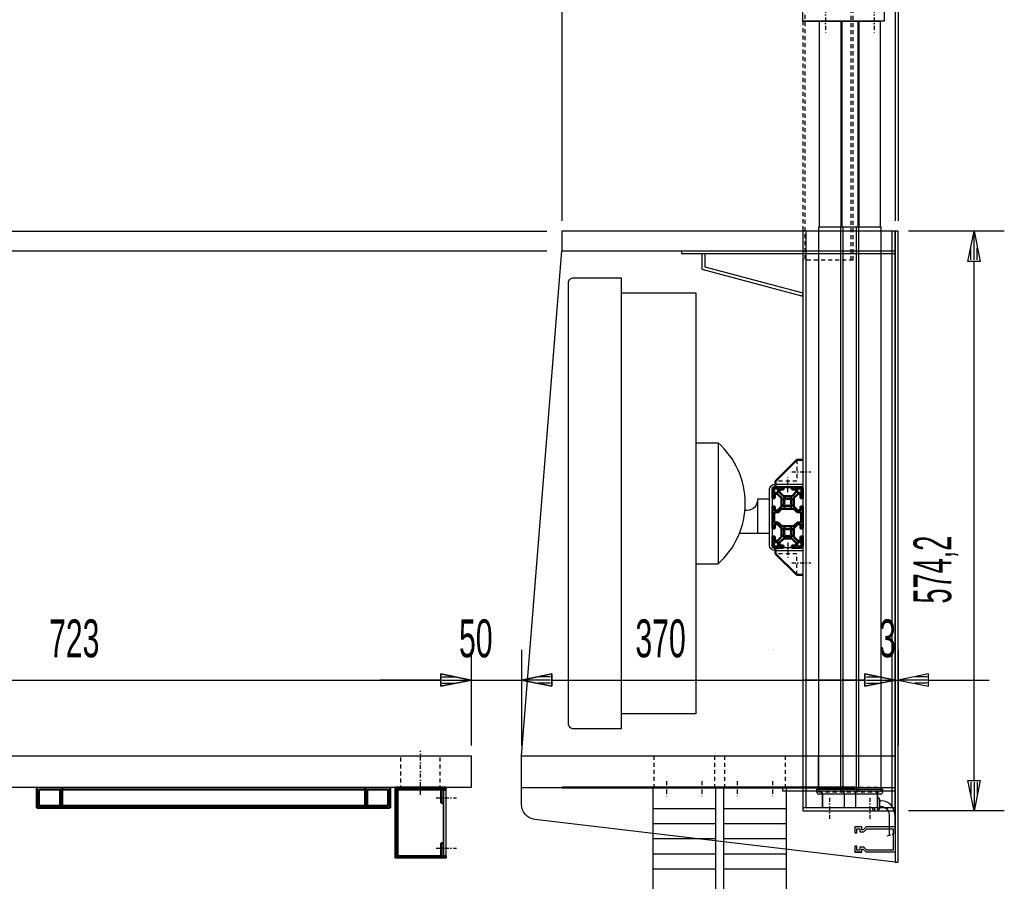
# Model space of a CAD drawing. Extents: x -10367 to -4247, y -676 to 3599.
# Tile 3 of 18: x -9674 to -8699, y 1342 to 2196. Entities that reach past the tile are written whole.
import ezdxf
from ezdxf.enums import TextEntityAlignment as Align

# ---------------------------------------------------------------- set-up
doc = ezdxf.new("R2010")
doc.units = 0
doc.header["$MEASUREMENT"] = 0
doc.linetypes.add('DASHDOT', pattern=[8.5, 4, -2, 0.5, -2])
doc.linetypes.add('HIDDEN', pattern=[7, 4, -3])
doc.layers.get('0').update_dxf_attribs({"linetype": 'CONTINUOUS'})
for name, color, linetype in [('DIM49', 4, 'CONTINUOUS'), ('LE_HIDDEN', 7, 'CONTINUOUS'), ('LE_MIDDLE', 7, 'CONTINUOUS'), ('TXT_DIM49', 2, 'CONTINUOUS')]:
    doc.layers.add(name, color=color, linetype=linetype)
doc.layers.add('LE_ALL', color=7, linetype='CONTINUOUS', lineweight=50)

# ---------------------------------------------------------------- blocks, each defined once
blk = doc.blocks.new('_D17', base_point=(-9949.7, 1456.61))
at = {"layer": 'DIM49', "color": 1}
for p, q in [((-9949.7, 1571.61), (-9949.7, 1466.61)), ((-9226.7, 1571.61), (-9226.7, 1476.61)), ((-9949.7, 1541.61), (-9919.7, 1547.61)), ((-9919.7, 1535.61), (-9949.7, 1541.61)), ((-9921.2, 1541.61), (-9948.2, 1541.61)), ((-9921.2, 1544.61), (-9933.2, 1544.61)), ((-9919.7, 1547.61), (-9919.7, 1535.61)), ((-9919.7, 1541.61), (-9256.7, 1541.61)), ((-9256.7, 1535.61), (-9256.7, 1547.61)), ((-9256.7, 1547.61), (-9226.7, 1541.61)), ((-9226.7, 1541.61), (-9256.7, 1535.61)), ((-9255.2, 1544.61), (-9243.2, 1544.61)), ((-9255.2, 1541.61), (-9228.2, 1541.61)), ((-9921.2, 1538.61), (-9933.2, 1538.61)), ((-9255.2, 1538.61), (-9243.2, 1538.61))]:
    blk.add_line(p, q, dxfattribs=at)
at = {"layer": 'TXT_DIM49', "width": 0.596}
blk.add_text('723', height=37.5, rotation=360, dxfattribs=at).set_placement((-9619.71, 1564.11), align=Align.CENTER)
blk = doc.blocks.new('_D18', base_point=(-9226.7, 1466.61))
at = {"layer": 'DIM49', "color": 1}
for p, q in [((-9226.7, 1571.61), (-9226.7, 1476.61)), ((-9176.7, 1571.61), (-9176.7, 1476.61)), ((-9256.7, 1541.61), (-9316.7, 1541.61)), ((-9226.7, 1541.61), (-9256.7, 1547.61)), ((-9256.7, 1547.61), (-9256.7, 1535.61)), ((-9256.7, 1535.61), (-9226.7, 1541.61)), ((-9255.2, 1544.61), (-9243.2, 1544.61)), ((-9255.2, 1541.61), (-9228.2, 1541.61)), ((-9226.7, 1541.61), (-9176.7, 1541.61)), ((-9146.7, 1547.61), (-9176.7, 1541.61)), ((-9176.7, 1541.61), (-9146.7, 1535.61)), ((-9148.2, 1541.61), (-9175.2, 1541.61)), ((-9148.2, 1544.61), (-9160.2, 1544.61)), ((-9146.7, 1535.61), (-9146.7, 1547.61)), ((-9146.7, 1541.61), (-9086.7, 1541.61)), ((-9255.2, 1538.61), (-9243.2, 1538.61)), ((-9148.2, 1538.61), (-9160.2, 1538.61))]:
    blk.add_line(p, q, dxfattribs=at)
at = {"layer": 'TXT_DIM49', "width": 0.596}
blk.add_text('50', height=37.5, rotation=360, dxfattribs=at).set_placement((-9222.04, 1564.11), align=Align.CENTER)
blk = doc.blocks.new('_D19', base_point=(-9176.7, 1466.61))
at = {"layer": 'DIM49', "color": 1}
for p, q in [((-9176.7, 1571.61), (-9176.7, 1476.61)), ((-8806.7, 1571.61), (-8806.7, 1442.01)), ((-9176.7, 1541.61), (-9146.7, 1547.61)), ((-9146.7, 1535.61), (-9176.7, 1541.61)), ((-9148.2, 1541.61), (-9175.2, 1541.61)), ((-9148.2, 1544.61), (-9160.2, 1544.61)), ((-9146.7, 1547.61), (-9146.7, 1535.61)), ((-9146.7, 1541.61), (-8836.7, 1541.61)), ((-8836.7, 1535.61), (-8836.7, 1547.61)), ((-8836.7, 1547.61), (-8806.7, 1541.61)), ((-8806.7, 1541.61), (-8836.7, 1535.61)), ((-8835.2, 1544.61), (-8823.2, 1544.61)), ((-8835.2, 1541.61), (-8808.2, 1541.61)), ((-9148.2, 1538.61), (-9160.2, 1538.61)), ((-8835.2, 1538.61), (-8823.2, 1538.61))]:
    blk.add_line(p, q, dxfattribs=at)
at = {"layer": 'TXT_DIM49', "width": 0.596}
blk.add_text('370', height=37.5, rotation=360, dxfattribs=at).set_placement((-9039.07, 1564.11), align=Align.CENTER)
blk = doc.blocks.new('_D20', base_point=(-8806.7, 1432.01))
at = {"layer": 'DIM49', "color": 1}
for p, q in [((-8806.7, 1571.61), (-8806.7, 1442.01)), ((-8803.7, 1571.61), (-8803.7, 1476.61)), ((-8836.7, 1541.61), (-8896.7, 1541.61)), ((-8806.7, 1541.61), (-8836.7, 1547.61)), ((-8836.7, 1547.61), (-8836.7, 1535.61)), ((-8836.7, 1535.61), (-8806.7, 1541.61)), ((-8835.2, 1544.61), (-8823.2, 1544.61)), ((-8835.2, 1541.61), (-8808.2, 1541.61)), ((-8806.7, 1541.61), (-8803.7, 1541.61)), ((-8773.7, 1547.61), (-8803.7, 1541.61)), ((-8803.7, 1541.61), (-8773.7, 1535.61)), ((-8775.2, 1541.61), (-8802.2, 1541.61)), ((-8775.2, 1544.61), (-8787.2, 1544.61)), ((-8773.7, 1535.61), (-8773.7, 1547.61)), ((-8773.7, 1541.61), (-8713.7, 1541.61)), ((-8835.2, 1538.61), (-8823.2, 1538.61)), ((-8775.2, 1538.61), (-8787.2, 1538.61))]:
    blk.add_line(p, q, dxfattribs=at)
at = {"layer": 'TXT_DIM49', "width": 0.596}
blk.add_text('3', height=37.5, rotation=0.00004, dxfattribs=at).set_placement((-8814.37, 1564.11), align=Align.CENTER)
blk = doc.blocks.new('_D21', base_point=(-9136.7, 1986.21))
at = {"layer": 'DIM49', "color": 1}
for p, q in [((-9136.7, 2766.21), (-9136.7, 1996.21)), ((-8806.7, 2766.21), (-8806.7, 1996.21)), ((-9136.7, 2736.21), (-9106.7, 2742.21)), ((-9106.7, 2742.21), (-9106.7, 2730.21)), ((-8836.7, 2730.21), (-8836.7, 2742.21)), ((-8836.7, 2742.21), (-8806.7, 2736.21)), ((-9106.7, 2730.21), (-9136.7, 2736.21)), ((-9108.2, 2736.21), (-9135.2, 2736.21)), ((-9108.2, 2739.21), (-9120.2, 2739.21)), ((-9108.2, 2733.21), (-9120.2, 2733.21)), ((-9106.7, 2736.21), (-8836.7, 2736.21)), ((-8806.7, 2736.21), (-8836.7, 2730.21)), ((-8835.2, 2739.21), (-8823.2, 2739.21)), ((-8835.2, 2736.21), (-8808.2, 2736.21)), ((-8835.2, 2733.21), (-8823.2, 2733.21))]:
    blk.add_line(p, q, dxfattribs=at)
at = {"layer": 'TXT_DIM49', "width": 0.596}
blk.add_text('330', height=37.5, rotation=360, dxfattribs=at).set_placement((-9003.21, 2758.71), align=Align.CENTER)
blk = doc.blocks.new('_D22', base_point=(-8806.7, 1986.21))
at = {"layer": 'DIM49', "color": 1}
for p, q in [((-8806.7, 2766.21), (-8806.7, 1996.21)), ((-8803.7, 2766.21), (-8803.7, 1996.21)), ((-8806.7, 2736.21), (-8836.7, 2742.21)), ((-8836.7, 2742.21), (-8836.7, 2730.21)), ((-8773.7, 2742.21), (-8803.7, 2736.21)), ((-8773.7, 2730.21), (-8773.7, 2742.21)), ((-8836.7, 2736.21), (-8896.7, 2736.21)), ((-8836.7, 2730.21), (-8806.7, 2736.21)), ((-8835.2, 2739.21), (-8823.2, 2739.21)), ((-8835.2, 2736.21), (-8808.2, 2736.21)), ((-8835.2, 2733.21), (-8823.2, 2733.21)), ((-8806.7, 2736.21), (-8803.7, 2736.21)), ((-8803.7, 2736.21), (-8773.7, 2730.21)), ((-8775.2, 2736.21), (-8802.2, 2736.21)), ((-8775.2, 2739.21), (-8787.2, 2739.21)), ((-8775.2, 2733.21), (-8787.2, 2733.21)), ((-8773.7, 2736.21), (-8713.7, 2736.21))]:
    blk.add_line(p, q, dxfattribs=at)
at = {"layer": 'TXT_DIM49', "width": 0.596}
blk.add_text('3', height=37.5, rotation=360, dxfattribs=at).set_placement((-8734.75, 2758.71), align=Align.CENTER)
blk = doc.blocks.new('_D24', base_point=(-9937.7, 1466.61))
at = {"layer": 'DIM49', "color": 1}
for p, q in [((-10042.7, 1966.61), (-9151.7, 1966.61)), ((-10018.7, 1936.61), (-10012.7, 1966.61)), ((-10012.7, 1966.61), (-10006.7, 1936.61)), ((-10012.7, 1938.11), (-10012.7, 1965.11)), ((-10015.7, 1938.11), (-10015.7, 1950.11)), ((-10009.7, 1938.11), (-10009.7, 1950.11)), ((-10006.7, 1936.61), (-10018.7, 1936.61)), ((-10012.7, 1496.61), (-10012.7, 1936.61)), ((-10012.7, 1466.61), (-10018.7, 1496.61)), ((-10018.7, 1496.61), (-10006.7, 1496.61)), ((-10015.7, 1495.11), (-10015.7, 1483.11)), ((-10006.7, 1496.61), (-10012.7, 1466.61)), ((-10012.7, 1495.11), (-10012.7, 1468.11)), ((-10009.7, 1495.11), (-10009.7, 1483.11)), ((-10042.7, 1466.61), (-9952.7, 1466.61))]:
    blk.add_line(p, q, dxfattribs=at)
at = {"layer": 'TXT_DIM49', "width": 0.596}
blk.add_text('500', height=37.5, rotation=90, dxfattribs=at).set_placement((-10035.2, 1685.09), align=Align.CENTER)
blk = doc.blocks.new('_D25', base_point=(-9136.7, 1966.61))
at = {"layer": 'DIM49', "color": 1}
for p, q in [((-10012.7, 2016.21), (-10012.7, 2076.21)), ((-10006.7, 2016.21), (-10018.7, 2016.21)), ((-10018.7, 2016.21), (-10012.7, 1986.21)), ((-10015.7, 2014.71), (-10015.7, 2002.71)), ((-10012.7, 1986.21), (-10006.7, 2016.21)), ((-10012.7, 2014.71), (-10012.7, 1987.71)), ((-10009.7, 2014.71), (-10009.7, 2002.71)), ((-10042.7, 1986.21), (-9151.7, 1986.21)), ((-10012.7, 1966.61), (-10012.7, 1986.21)), ((-10042.7, 1966.61), (-9151.7, 1966.61)), ((-10012.7, 1966.61), (-10018.69, 1936.61)), ((-10006.69, 1936.61), (-10012.7, 1966.61)), ((-10012.69, 1938.11), (-10012.7, 1965.11)), ((-10015.69, 1938.11), (-10015.7, 1950.11)), ((-10009.69, 1938.11), (-10009.7, 1950.11)), ((-10018.69, 1936.61), (-10006.69, 1936.61)), ((-10012.69, 1936.61), (-10012.69, 1876.61))]:
    blk.add_line(p, q, dxfattribs=at)
at = {"layer": 'TXT_DIM49', "width": 0.491}
blk.add_text('19,6', height=37.5, rotation=90.00139, dxfattribs=at).set_placement((-10033.37, 1997.29), align=Align.CENTER)
blk = doc.blocks.new('_D26', base_point=(-8803.7, 1412.01))
at = {"layer": 'DIM49', "color": 1}
for p, q in [((-8698.7, 1986.21), (-8793.7, 1986.21)), ((-8734.7, 1956.21), (-8728.7, 1986.21)), ((-8728.7, 1986.21), (-8722.7, 1956.21)), ((-8728.7, 1957.71), (-8728.7, 1984.71)), ((-8731.7, 1957.71), (-8731.7, 1969.71)), ((-8725.7, 1957.71), (-8725.7, 1969.71)), ((-8722.7, 1956.21), (-8734.7, 1956.21)), ((-8728.7, 1442.01), (-8728.7, 1956.21)), ((-8728.7, 1412.01), (-8734.7, 1442.01)), ((-8734.7, 1442.01), (-8722.7, 1442.01)), ((-8731.7, 1440.51), (-8731.7, 1428.51)), ((-8722.7, 1442.01), (-8728.7, 1412.01)), ((-8728.7, 1440.51), (-8728.7, 1413.51)), ((-8725.7, 1440.51), (-8725.7, 1428.51)), ((-8698.7, 1412.01), (-8793.7, 1412.01))]:
    blk.add_line(p, q, dxfattribs=at)
at = {"layer": 'TXT_DIM49', "width": 0.535}
blk.add_text('574,2', height=37.5, rotation=90, dxfattribs=at).set_placement((-8751.2, 1650.93), align=Align.CENTER)

msp = doc.modelspace()

# ---------------------------------------------------------------- linework, layer by layer
for p, q in [((-8898.2, 2194.01), (-8821.6, 2194.01)), ((-8881.8, 1990.01), (-8881.8, 2194.01)), ((-8860.63, 2194.01), (-8860.63, 1990.01)), ((-8859.57, 2194.01), (-8859.57, 1990.01)), ((-8843.83, 2194.01), (-8843.83, 1990.01)), ((-8842.76, 2194.01), (-8842.76, 1990.01)), ((-8821.6, 2194.01), (-8821.6, 1990.01)), ((-8860.7, 1433.51), (-8860.7, 1990.01)), ((-8858.4, 1433.51), (-8858.4, 1990.01)), ((-8844.99, 1433.51), (-8844.99, 1990.01)), ((-8842.7, 1433.51), (-8842.7, 1990.01)), ((-8895.2, 1986.21), (-8895.2, 1415.01)), ((-8809.7, 1415.01), (-8809.7, 1986.21)), ((-9176.7, 1466.61), (-9136.7, 1966.61)), ((-9018.2, 1966.61), (-9018.2, 1963.61)), ((-8806.7, 1963.61), (-9018.2, 1963.61)), ((-8998.2, 1963.61), (-8998.2, 1948.61)), ((-8998.2, 1948.61), (-8898.2, 1921.81)), ((-8998.2, 1948.61), (-8898.2, 1921.81)), ((-8998.2, 1948.61), (-8898.2, 1921.81)), ((-8898.2, 1921.81), (-8899.7, 1921.81)), ((-8898.2, 1921.81), (-8899.7, 1921.81)), ((-8898.2, 1924.92), (-8898.97, 1922.02)), ((-8898.2, 1924.92), (-8898.97, 1922.02)), ((-9004.2, 1776.61), (-9004.2, 1656.61)), ((-9004.2, 1776.61), (-8982.2, 1776.61)), ((-8898.2, 1735.61), (-8898.2, 1732.61)), ((-8900.2, 1732.61), (-8909.15, 1732.61)), ((-8943.2, 1720.61), (-8943.2, 1686.61)), ((-8953.2, 1709.59), (-8955.5, 1709.59)), ((-8898.2, 1672.61), (-8898.2, 1669.61)), ((-8882.7, 1435.01), (-8882.7, 1466.61)), ((-9176.7, 1435.01), (-8806.7, 1435.01)), ((-9046.7, 1435.01), (-9046.7, 793.61)), ((-8984.7, 1435.01), (-8984.7, 793.61)), ((-8976.7, 1435.01), (-8976.7, 793.61)), ((-8918.2, 1435.01), (-8918.2, 1432.01)), ((-8918.2, 1435.01), (-8918.2, 1432.01)), ((-8914.7, 1435.01), (-8914.7, 793.61)), ((-8884.26, 1430.44), (-8884.37, 1433.51)), ((-8884.37, 1433.51), (-8819.02, 1433.51)), ((-8819.13, 1430.44), (-8819.02, 1433.51)), ((-9254.2, 1367.01), (-9254.2, 1433.01)), ((-8918.2, 1432.01), (-8806.7, 1432.01)), ((-8821.13, 1428.51), (-8882.26, 1428.51)), ((-8879.2, 1428.51), (-8879.2, 1415.01)), ((-8878.7, 1428.51), (-8878.7, 1415.01)), ((-8857.4, 1428.51), (-8857.4, 1415.01)), ((-8845.99, 1428.51), (-8845.99, 1415.01)), ((-8824.7, 1428.51), (-8824.7, 1415.01)), ((-8824.2, 1428.51), (-8824.2, 1412.96)), ((-8823.7, 1424.96), (-8824.2, 1424.96)), ((-8819.16, 1430.17), (-8819.14, 1430.26)), ((-9046.7, 1414.51), (-8984.7, 1414.51)), ((-8976.7, 1414.51), (-8914.7, 1414.51)), ((-8806.7, 1415.01), (-8898.2, 1415.01)), ((-8824.2, 1415.01), (-8879.2, 1415.01)), ((-8829.2, 1415.01), (-8829.2, 1414.46)), ((-8827.2, 1415.01), (-8827.2, 1412.96)), ((-8824.2, 1414.96), (-8827.2, 1414.96)), ((-8822.2, 1423.46), (-8822.2, 1414.46)), ((-8822.19, 1422), (-8820.81, 1422)), ((-8827.2, 1412.96), (-8827.7, 1412.96)), ((-8823.7, 1412.96), (-8824.2, 1412.96)), ((-8807.2, 1408.39), (-8807.2, 1389.29)), ((-9046.7, 1399.51), (-8984.7, 1399.51)), ((-8976.7, 1399.51), (-8914.7, 1399.51)), ((-8923.65, 1398.01), (-8923.65, 1398.01)), ((-8920.05, 1398.01), (-8920.05, 1398.01)), ((-8844.23, 1397.21), (-8844.23, 1397.21)), ((-8844.23, 1395.21), (-8844.23, 1395.21)), ((-9046.7, 1384.51), (-8984.7, 1384.51)), ((-8976.7, 1384.51), (-8914.7, 1384.51)), ((-9046.7, 1369.51), (-8984.7, 1369.51)), ((-8976.7, 1369.51), (-8914.7, 1369.51)), ((-8839.7, 1371.21), (-8846.7, 1371.21)), ((-8806.7, 1371.21), (-8835.52, 1371.21)), ((-9251.7, 1365.01), (-9301.7, 1365.01)), ((-9046.7, 1354.51), (-8984.7, 1354.51)), ((-8976.7, 1354.51), (-8914.7, 1354.51))]:
    msp.add_line(p, q)
for points in [[(-8817.7, 2221.01), (-8817.7, 2194.01), (-8898.2, 2194.01), (-8898.2, 2484.01), (-8878.39, 2484.01, -0.357407), (-8868.59, 2475.97), (-8817.89, 2222.98, -0.049481), (-8817.7, 2221.01)], [(-8898.2, 1986.21), (-8898.2, 1412.01), (-8806.7, 1412.01), (-8806.7, 1986.21), (-8806.7, 1361.21), (-9163.46, 1403.44, -0.380108), (-9176.7, 1418.34), (-9176.7, 1466.61), (-8806.7, 1466.61)], [(-9130.2, 1935.01, -0.414214), (-9125.2, 1940.01), (-9078.2, 1940.01), (-9078.2, 1493.21), (-9125.2, 1493.21, -0.414214), (-9130.2, 1498.21), (-9130.2, 1935.01)], [(-9004.2, 1656.61), (-8982.2, 1656.61, 0.45), (-8982.2, 1776.61), (-8982.2, 1656.61)], [(-8898.2, 1669.61), (-8925.2, 1669.61, -0.414214), (-8931.2, 1675.61), (-8931.2, 1729.61, -0.414214), (-8925.2, 1735.61), (-8898.2, 1735.61)], [(-8931.2, 1720.61), (-8943.2, 1720.61), (-8943.2, 1719.59, -0.414214), (-8953.2, 1709.59)], [(-9226.7, 1435.01), (-9939.7, 1435.01, -0.414214), (-9949.7, 1445.01), (-9949.7, 1456.61, -0.414214), (-9939.7, 1466.61), (-9226.7, 1466.61), (-9226.7, 1435.01)], [(-8822.19, 1416.39), (-8820.81, 1416.39, -0.414214), (-8812.81, 1408.39), (-8812.81, 1387.78)]]:
    msp.add_lwpolyline(points, format="xyb")
for points in [[(-8882.7, 1990.01), (-8882.7, 1433.51)], [(-8820.7, 1433.51), (-8820.7, 1990.01), (-8882.7, 1990.01)], [(-8806.7, 1361.21), (-8803.7, 1361.21), (-8803.7, 1986.21), (-9136.7, 1986.21), (-9136.7, 1966.61), (-8806.7, 1966.61)], [(-8995.2, 1963.61), (-8995.2, 1950.91), (-8898.2, 1924.92), (-8898.97, 1922.02)], [(-9078.2, 1925.01), (-9004.2, 1925.01), (-9004.2, 1508.21), (-9078.2, 1508.21)], [(-8898.2, 1672.61), (-8928.2, 1672.61), (-8928.2, 1732.61), (-8898.2, 1732.61)], [(-8931.2, 1686.61), (-8943.2, 1686.61), (-8961.02, 1686.61)], [(-9251.7, 1367.51), (-9253.7, 1367.51), (-9253.7, 1432.51), (-9251.7, 1432.51), (-9251.7, 1367.51)], [(-8806.7, 1396.21), (-8835.52, 1396.21), (-8838.52, 1393.21), (-8839.7, 1393.21), (-8839.7, 1396.21), (-8846.7, 1396.21), (-8846.7, 1390.21), (-8844.7, 1390.21), (-8844.7, 1394.21), (-8841.7, 1394.21), (-8841.7, 1391.21), (-8837.7, 1391.21), (-8834.7, 1394.21), (-8808.7, 1394.21), (-8808.7, 1373.21), (-8834.7, 1373.21), (-8837.7, 1376.21), (-8841.7, 1376.21), (-8841.7, 1373.21), (-8844.7, 1373.21), (-8844.7, 1377.21), (-8846.7, 1377.21), (-8846.7, 1371.21), (-8839.7, 1371.21), (-8839.7, 1374.21), (-8838.52, 1374.21), (-8835.52, 1371.21)]]:
    msp.add_lwpolyline(points)
for centre, radius, start, end in [((-8882.26, 1430.51), 2, -178, -90), ((-8823.7, 1423.46), 1.5, 0.00023, 90.00023), ((-8821.13, 1430.51), 2, -90, -9.76471), ((-8821.13, 1430.51), 2, -7.17647, -2), ((-8827.7, 1414.46), 1.5, -179.99977, -89.99977), ((-8823.7, 1414.46), 1.5, -89.99977, 0.00023), ((-8820.81, 1408.39), 13.61, 0.00023, 90.00023)]:
    msp.add_arc(centre, radius, start, end)
at = {"layer": 'LE_ALL'}
for p, q in [((-8928.2, 1721.66), (-8928.2, 1730.61)), ((-8926.2, 1732.61), (-8898.2, 1732.61)), ((-8926.2, 1732.61), (-8917.25, 1732.61)), ((-8923.33, 1725.86), (-8925.8, 1725.86)), ((-8919.26, 1721.87), (-8923.19, 1725.8)), ((-8921.45, 1730.21), (-8921.45, 1727.74)), ((-8921.39, 1727.6), (-8917.46, 1723.67)), ((-8917.25, 1730.41), (-8921.25, 1730.41)), ((-8917.25, 1732.61), (-8917.25, 1730.41)), ((-8909.15, 1730.41), (-8909.15, 1732.61)), ((-8905.15, 1730.41), (-8909.15, 1730.41)), ((-8908.93, 1723.67), (-8905, 1727.6)), ((-8903.2, 1725.8), (-8907.13, 1721.87)), ((-8904.95, 1727.74), (-8904.95, 1730.21)), ((-8900.6, 1725.86), (-8903.06, 1725.86)), ((-8898.2, 1730.61), (-8898.2, 1721.66)), ((-8898.2, 1721.66), (-8898.2, 1730.61)), ((-8928.2, 1723.11), (-8928.2, 1721.66)), ((-8926, 1721.66), (-8928.2, 1721.66)), ((-8926, 1725.66), (-8926, 1721.66)), ((-8926, 1721.66), (-8926, 1723.11)), ((-8920.5, 1723.11), (-8919.26, 1721.87)), ((-8919.2, 1721.73), (-8919.2, 1713.48)), ((-8919.2, 1713.48), (-8919.2, 1721.73)), ((-8916.34, 1719.14), (-8917.7, 1720.76)), ((-8917.7, 1714.45), (-8916.34, 1716.07)), ((-8917.32, 1723.61), (-8909.07, 1723.61)), ((-8916.35, 1722.11), (-8914.73, 1720.75)), ((-8911.66, 1720.75), (-8910.04, 1722.11)), ((-8908.69, 1720.76), (-8910.05, 1719.14)), ((-8910.05, 1716.07), (-8908.69, 1714.45)), ((-8907.19, 1713.48), (-8907.19, 1721.73)), ((-8907.19, 1721.73), (-8907.19, 1713.48)), ((-8907.13, 1721.87), (-8905.9, 1723.11)), ((-8900.4, 1721.66), (-8900.4, 1725.66)), ((-8898.2, 1721.66), (-8900.4, 1721.66)), ((-8898.2, 1723.11), (-8898.2, 1721.66)), ((-8928.2, 1713.56), (-8926, 1713.56)), ((-8928.2, 1691.66), (-8928.2, 1713.56)), ((-8928.2, 1713.56), (-8928.2, 1712.11)), ((-8926, 1713.56), (-8926, 1709.56)), ((-8926, 1712.11), (-8926, 1713.56)), ((-8925.8, 1709.36), (-8923.33, 1709.36)), ((-8923.19, 1709.41), (-8919.26, 1713.34)), ((-8919.26, 1713.34), (-8920.5, 1712.11)), ((-8914.73, 1714.46), (-8916.35, 1713.1)), ((-8910.04, 1713.1), (-8911.66, 1714.46)), ((-8907.13, 1713.34), (-8903.2, 1709.41)), ((-8905.9, 1712.11), (-8907.13, 1713.34)), ((-8903.06, 1709.36), (-8900.6, 1709.36)), ((-8900.4, 1713.56), (-8898.2, 1713.56)), ((-8900.4, 1709.56), (-8900.4, 1713.56)), ((-8898.2, 1713.56), (-8898.2, 1691.66)), ((-8898.2, 1691.66), (-8898.2, 1713.56)), ((-8898.2, 1713.56), (-8898.2, 1712.11)), ((-8900.7, 1696.61), (-8902.7, 1696.61)), ((-8928.2, 1693.11), (-8928.2, 1691.66)), ((-8926, 1691.66), (-8928.2, 1691.66)), ((-8926, 1695.66), (-8926, 1691.66)), ((-8926, 1691.66), (-8926, 1693.11)), ((-8923.33, 1695.86), (-8925.8, 1695.86)), ((-8919.26, 1691.87), (-8923.19, 1695.8)), ((-8920.5, 1693.11), (-8919.26, 1691.87)), ((-8919.2, 1691.73), (-8919.2, 1683.48)), ((-8919.2, 1683.48), (-8919.2, 1691.73)), ((-8916.34, 1689.14), (-8917.7, 1690.76)), ((-8916.35, 1692.11), (-8914.73, 1690.75)), ((-8911.66, 1690.75), (-8910.04, 1692.11)), ((-8908.69, 1690.76), (-8910.05, 1689.14)), ((-8907.19, 1683.48), (-8907.19, 1691.73)), ((-8907.19, 1691.73), (-8907.19, 1683.48)), ((-8903.2, 1695.8), (-8907.13, 1691.87)), ((-8907.13, 1691.87), (-8905.9, 1693.11)), ((-8900.6, 1695.86), (-8903.06, 1695.86)), ((-8900.4, 1691.66), (-8900.4, 1695.66)), ((-8898.2, 1691.66), (-8900.4, 1691.66)), ((-8898.2, 1693.11), (-8898.2, 1691.66)), ((-8928.2, 1683.56), (-8926, 1683.56)), ((-8928.2, 1674.61), (-8928.2, 1683.56)), ((-8928.2, 1683.56), (-8928.2, 1682.11)), ((-8926, 1683.56), (-8926, 1679.56)), ((-8926, 1682.11), (-8926, 1683.56)), ((-8925.8, 1679.36), (-8923.33, 1679.36)), ((-8923.19, 1679.41), (-8919.26, 1683.34)), ((-8921.45, 1677.47), (-8921.45, 1675.01)), ((-8917.46, 1681.54), (-8921.39, 1677.61)), ((-8919.26, 1683.34), (-8920.5, 1682.11)), ((-8917.7, 1684.45), (-8916.34, 1686.07)), ((-8909.07, 1681.6), (-8917.32, 1681.6)), ((-8914.73, 1684.46), (-8916.35, 1683.1)), ((-8910.04, 1683.1), (-8911.66, 1684.46)), ((-8910.05, 1686.07), (-8908.69, 1684.45)), ((-8905, 1677.61), (-8908.93, 1681.54)), ((-8907.13, 1683.34), (-8903.2, 1679.41)), ((-8905.9, 1682.11), (-8907.13, 1683.34)), ((-8904.95, 1675.01), (-8904.95, 1677.47)), ((-8903.06, 1679.36), (-8900.6, 1679.36)), ((-8900.4, 1683.56), (-8898.2, 1683.56)), ((-8900.4, 1679.56), (-8900.4, 1683.56)), ((-8898.2, 1683.56), (-8898.2, 1674.61)), ((-8898.2, 1674.61), (-8898.2, 1683.56)), ((-8898.2, 1683.56), (-8898.2, 1682.11)), ((-8917.25, 1672.61), (-8926.2, 1672.61)), ((-8925.2, 1672.61), (-8925.2, 1666.61)), ((-8921.25, 1674.81), (-8917.25, 1674.81)), ((-8917.25, 1674.81), (-8917.25, 1672.61)), ((-8909.15, 1674.81), (-8905.15, 1674.81)), ((-8909.15, 1672.61), (-8909.15, 1674.81)), ((-8900.2, 1672.61), (-8909.15, 1672.61)), ((-8925.2, 1666.61), (-8904.2, 1645.61)), ((-8904.2, 1645.61), (-8898.2, 1645.61)), ((-9656.7, 1435.01), (-9656.7, 1415.01)), ((-9631.7, 1435.01), (-9631.7, 1415.01)), ((-9331.7, 1435.01), (-9331.7, 1415.01)), ((-9306.7, 1435.01), (-9306.7, 1415.01)), ((-8846.7, 1435.01), (-9136.69, 1435.01)), ((-8846.7, 1435.01), (-9136.69, 1435.01)), ((-9633.7, 1433.01), (-9633.7, 1417.01)), ((-9329.7, 1417.01), (-9329.7, 1433.01)), ((-9306.7, 1415.01), (-9356.91, 1415.01)), ((-8923.65, 1398.01), (-8923.65, 1398.01)), ((-8920.05, 1398.01), (-8920.05, 1398.01)), ((-8843.34, 1399.21), (-8843.34, 1399.21)), ((-8843.34, 1399.21), (-8843.34, 1399.21)), ((-8843.34, 1399.21), (-8843.34, 1399.21)), ((-9251.7, 1367.01), (-9251.7, 1365.01))]:
    msp.add_line(p, q, dxfattribs=at)
for points in [[(-8925.2, 1732.61), (-8925.2, 1738.61), (-8904.2, 1759.61), (-8898.2, 1759.61)], [(-8898.2, 1683.61), (-8898.2, 1681.61), (-8898.2, 1683.61)], [(-9251.7, 1433.08), (-9251.7, 1435.01), (-9301.7, 1435.01), (-9301.7, 1365.01)], [(-9308.7, 1417.01), (-9654.7, 1417.01), (-9654.7, 1433.01), (-9308.7, 1433.01), (-9308.7, 1417.01)], [(-9251.7, 1367.01), (-9299.7, 1367.01), (-9299.7, 1433.01), (-9251.7, 1433.01)], [(-9256.2, 1433.01), (-9256.2, 1420.01), (-9254.2, 1420.01)], [(-9656.7, 1415.01), (-9526.48, 1415.01), (-9501.48, 1415.01), (-9476.48, 1415.01), (-9451.48, 1415.01), (-9431.91, 1415.01), (-9406.91, 1415.01), (-9381.91, 1415.01), (-9356.91, 1415.01)], [(-9254.2, 1380.01), (-9256.2, 1380.01), (-9256.2, 1367.01)]]:
    msp.add_lwpolyline(points, dxfattribs=at)
for points in [[(-8923.7, 1731.31), (-8925.9, 1731.31, 0.414214), (-8926.9, 1730.31), (-8926.9, 1728.11, 0.414214), (-8925.9, 1727.11), (-8923.7, 1727.11, 0.414214), (-8922.7, 1728.11), (-8922.7, 1730.31, 0.414214), (-8923.7, 1731.31)], [(-8902.7, 1731.31, 0.414214), (-8903.7, 1730.31), (-8903.7, 1728.11, 0.414214), (-8902.7, 1727.11), (-8900.5, 1727.11, 0.414214), (-8899.5, 1728.11), (-8899.5, 1730.31, 0.414214), (-8900.5, 1731.31), (-8902.7, 1731.31)], [(-8914.73, 1720.75), (-8916.35, 1722.11, 0.087489), (-8917.7, 1720.76), (-8916.34, 1719.14, 0.23088), (-8916.34, 1716.07), (-8917.7, 1714.45, 0.087489), (-8916.35, 1713.1), (-8914.73, 1714.46, 0.23088), (-8911.66, 1714.46), (-8910.04, 1713.1, 0.087489), (-8908.69, 1714.45), (-8910.05, 1716.07, 0.23088), (-8910.05, 1719.14), (-8908.69, 1720.76, 0.087489), (-8910.04, 1722.11), (-8911.66, 1720.75, 0.23088), (-8914.73, 1720.75)], [(-8918.55, 1711.1, 0.198912), (-8919.61, 1710.66), (-8922.12, 1708.15, -0.198912), (-8923.18, 1707.71), (-8925.05, 1707.71, 0.414214), (-8926.55, 1706.21), (-8926.55, 1699.01, 0.414214), (-8925.05, 1697.51), (-8923.18, 1697.51, -0.198912), (-8922.12, 1697.07), (-8919.61, 1694.55, 0.198912), (-8918.55, 1694.11), (-8907.85, 1694.11, 0.198912), (-8906.79, 1694.55), (-8904.27, 1697.07, -0.198912), (-8903.21, 1697.51), (-8901.35, 1697.51, 0.414214), (-8899.85, 1699.01), (-8899.85, 1706.21, 0.414214), (-8901.35, 1707.71), (-8903.21, 1707.71, -0.198912), (-8904.27, 1708.15), (-8906.79, 1710.66, 0.198912), (-8907.85, 1711.1), (-8918.55, 1711.1)], [(-8914.73, 1690.75), (-8916.35, 1692.11, 0.087489), (-8917.7, 1690.76), (-8916.34, 1689.14, 0.23088), (-8916.34, 1686.07), (-8917.7, 1684.45, 0.087489), (-8916.35, 1683.1), (-8914.73, 1684.46, 0.23088), (-8911.66, 1684.46), (-8910.04, 1683.1, 0.087489), (-8908.69, 1684.45), (-8910.05, 1686.07, 0.23088), (-8910.05, 1689.14), (-8908.69, 1690.76, 0.087489), (-8910.04, 1692.11), (-8911.66, 1690.75, 0.23088), (-8914.73, 1690.75)], [(-8923.7, 1678.11), (-8925.9, 1678.11, 0.414214), (-8926.9, 1677.11), (-8926.9, 1674.91, 0.414214), (-8925.9, 1673.91), (-8923.7, 1673.91, 0.414214), (-8922.7, 1674.91), (-8922.7, 1677.11, 0.414214), (-8923.7, 1678.11)], [(-8900.5, 1678.11), (-8902.7, 1678.11, 0.414214), (-8903.7, 1677.11), (-8903.7, 1674.91, 0.414214), (-8902.7, 1673.91), (-8900.5, 1673.91, 0.414214), (-8899.5, 1674.91), (-8899.5, 1677.11, 0.414214), (-8900.5, 1678.11)]]:
    msp.add_lwpolyline(points, format="xyb", dxfattribs=at)
for centre, radius, start, end in [((-8926.2, 1730.61), 2, 90, 180), ((-8925.8, 1725.66), 0.2, 90, 180), ((-8923.33, 1725.66), 0.2, 45, 90), ((-8921.25, 1730.21), 0.2, 90, 180), ((-8921.25, 1727.74), 0.2, 180, -135), ((-8905.15, 1730.21), 0.2, 0, 90), ((-8905.15, 1727.74), 0.2, -45, 0), ((-8903.06, 1725.66), 0.2, 90, 135), ((-8900.6, 1725.66), 0.2, 0, 90), ((-8900.2, 1730.61), 2, 0, 90), ((-8919.4, 1721.73), 0.2, 0, 45), ((-8913.2, 1717.61), 5.5, 125, 145), ((-8917.32, 1723.81), 0.2, -135, -90), ((-8913.2, 1717.61), 5.5, 35, 55), ((-8909.07, 1723.81), 0.2, -90, -45), ((-8906.99, 1721.73), 0.2, 135, 180), ((-8925.8, 1709.56), 0.2, 180, -90), ((-8923.33, 1709.56), 0.2, -90, -45), ((-8919.4, 1713.48), 0.2, -45, 0), ((-8913.2, 1717.61), 5.5, -145, -125), ((-8913.2, 1717.61), 5.5, -55, -35), ((-8906.99, 1713.48), 0.2, 180, -135), ((-8903.06, 1709.56), 0.2, -135, -90), ((-8900.6, 1709.56), 0.2, -90, 0), ((-8925.8, 1695.66), 0.2, 90, 180), ((-8923.33, 1695.66), 0.2, 45, 90), ((-8919.4, 1691.73), 0.2, 0, 45), ((-8913.2, 1687.61), 5.5, 125, 145), ((-8913.2, 1687.61), 5.5, 35, 55), ((-8906.99, 1691.73), 0.2, 135, 180), ((-8903.06, 1695.66), 0.2, 90, 135), ((-8900.6, 1695.66), 0.2, 0, 90), ((-8925.8, 1679.56), 0.2, 180, -90), ((-8923.33, 1679.56), 0.2, -90, -45), ((-8921.25, 1677.47), 0.2, 135, 180), ((-8919.4, 1683.48), 0.2, -45, 0), ((-8913.2, 1687.61), 5.5, -145, -125), ((-8917.32, 1681.4), 0.2, 90, 135), ((-8913.2, 1687.61), 5.5, -55, -35), ((-8909.07, 1681.4), 0.2, 45, 90), ((-8906.99, 1683.48), 0.2, 180, -135), ((-8905.15, 1677.47), 0.2, 0, 45), ((-8903.06, 1679.56), 0.2, -135, -90), ((-8900.6, 1679.56), 0.2, -90, 0), ((-8926.2, 1674.61), 2, 180, -90), ((-8921.25, 1675.01), 0.2, 180, -90), ((-8905.15, 1675.01), 0.2, -90, 0), ((-8900.2, 1674.61), 2, -90, 0)]:
    msp.add_arc(centre, radius, start, end, dxfattribs=at)
for centre, major_axis, ratio, start_param, end_param in [((-8919.53, 1721.75), (0.324, 0.017), 0.650406, 0.377032, 0.530303), ((-8914.2, 1717.61), (0, -2.96), 0.843868, 4.44058, 4.71142), ((-8914.2, 1717.61), (0, -2.96), 0.843814, 4.711421, 4.983281), ((-8913.84, 1717.52), (0.11, -3.28), 0.873085, 4.167695, 4.412465), ((-8913.84, 1717.69), (-0.11, -3.28), 0.873037, 5.011288, 5.256975), ((-8913.41, 1718.08), (3.43, 0.48), 0.877034, 0.916678, 1.039695), ((-8912.55, 1717.52), (-0.11, -3.28), 0.873037, 1.869695, 2.115383), ((-8912.55, 1717.69), (0.11, -3.28), 0.873085, 1.026102, 1.270873), ((-8912.19, 1717.61), (0, -2.96), 0.843814, 1.752732, 1.841688), ((-8912.19, 1717.61), (0, -2.96), 0.843868, 1.298987, 1.385378), ((-8919.64, 1713.51), (0.441, -0.045), 0.659474, 6.095191, 6.224868), ((-8919.66, 1713.51), (0.457, -0.051), 0.65981, 6.232031, 6.357008), ((-8913.13, 1716.57), (3.02, 0.08), 0.816418, 4.281815, 4.428986), ((-8913.18, 1716.36), (2.85, 0.02), 0.792767, 4.444273, 4.576973), ((-8913.2, 1716.19), (2.7, 0), 0.771183, 4.582769, 4.722859), ((-8913.2, 1716.2), (2.71, 0), 0.772157, 4.722878, 4.863853), ((-8913.22, 1716.4), (2.88, -0.03), 0.797389, 4.871943, 5.004311), ((-8913.27, 1716.61), (3.05, -0.1), 0.82145, 5.021845, 5.156948), ((-8913.42, 1717.15), (3.43, -0.49), 0.878162, 5.25071, 5.369821), ((-8919.53, 1691.75), (0.324, 0.017), 0.650406, 0.377032, 0.530303), ((-8914.2, 1687.61), (0, -2.96), 0.843868, 4.44058, 4.71142), ((-8914.2, 1687.61), (0, -2.96), 0.843814, 4.711421, 4.983281), ((-8913.84, 1687.52), (0.11, -3.28), 0.873085, 4.167695, 4.412465), ((-8913.84, 1687.69), (-0.11, -3.28), 0.873037, 5.011288, 5.256975), ((-8913.41, 1688.08), (3.43, 0.48), 0.877034, 0.916678, 1.039695), ((-8912.55, 1687.52), (-0.11, -3.28), 0.873037, 1.869695, 2.115383), ((-8912.55, 1687.69), (0.11, -3.28), 0.873085, 1.026102, 1.270873), ((-8912.19, 1687.61), (0, -2.96), 0.843814, 1.752732, 1.841688), ((-8912.19, 1687.61), (0, -2.96), 0.843868, 1.298987, 1.385378), ((-8919.64, 1683.51), (0.441, -0.045), 0.659474, 6.095191, 6.224868), ((-8919.66, 1683.51), (0.457, -0.051), 0.65981, 6.232031, 6.357008), ((-8913.13, 1686.57), (3.02, 0.08), 0.816418, 4.281815, 4.428986), ((-8913.18, 1686.36), (2.85, 0.02), 0.792767, 4.444273, 4.576973), ((-8913.2, 1686.19), (2.7, 0), 0.771183, 4.582769, 4.722859), ((-8913.2, 1686.2), (2.71, 0), 0.772157, 4.722878, 4.863853), ((-8913.22, 1686.4), (2.88, -0.03), 0.797389, 4.871943, 5.004311), ((-8913.27, 1686.61), (3.05, -0.1), 0.82145, 5.021845, 5.156948), ((-8913.42, 1687.15), (3.43, -0.49), 0.878162, 5.25071, 5.369821), ((-8926.86, 1571.88), (0.324, 0.017), 0.650406, 3.665889, 3.671896), ((-8926.86, 1541.88), (0.324, 0.017), 0.650406, 3.665889, 3.671896)]:
    msp.add_ellipse(centre, major_axis=major_axis, ratio=ratio, start_param=start_param, end_param=end_param, dxfattribs=at)
at = {"layer": 'LE_HIDDEN', "color": 1, "linetype": 'HIDDEN'}
for p, q in [((-8896.2, 2487.21), (-8896.2, 1957.21)), ((-8850.2, 1957.21), (-8850.2, 2487.21)), ((-8848.2, 1957.21), (-8848.2, 2490.21)), ((-8898.2, 2194.01), (-8898.2, 1957.21)), ((-8848.2, 1957.21), (-8898.2, 1957.21)), ((-8904.2, 1666.61), (-8925.2, 1666.61)), ((-8904.2, 1645.61), (-8904.2, 1666.61)), ((-9296.2, 1433.01), (-9296.2, 1466.61)), ((-9257.2, 1433.01), (-9257.2, 1466.61)), ((-9045.7, 1466.61), (-9045.7, 1435.01)), ((-8985.7, 1466.61), (-8985.7, 1435.01)), ((-8975.7, 1466.61), (-8975.7, 1435.01)), ((-8915.7, 1466.61), (-8915.7, 1435.01)), ((-8824.2, 1435.01), (-8879.2, 1435.01)), ((-8860.7, 1433.51), (-8860.7, 1431.01)), ((-8858.4, 1433.51), (-8858.4, 1431.01)), ((-8844.99, 1433.51), (-8844.99, 1431.01)), ((-8842.7, 1433.51), (-8842.7, 1431.01)), ((-8879.2, 1428.51), (-8879.2, 1431.01)), ((-8878.7, 1428.51), (-8878.7, 1431.01)), ((-8857.4, 1428.51), (-8857.4, 1431.01)), ((-8845.99, 1428.51), (-8845.99, 1431.01)), ((-8824.7, 1428.51), (-8824.7, 1431.01)), ((-8824.2, 1428.51), (-8824.2, 1431.01))]:
    msp.add_line(p, q, dxfattribs=at)
for points in [[(-8904.2, 1759.61), (-8904.2, 1738.61), (-8925.2, 1738.61)], [(-8882.7, 1433.51), (-8882.7, 1431.01), (-8820.7, 1431.01), (-8820.7, 1433.51)]]:
    msp.add_lwpolyline(points, dxfattribs=at)
at = {"layer": 'LE_MIDDLE', "color": 1, "linetype": 'DASHDOT'}
for p, q in [((-8875.7, 2214.81), (-8875.7, 2181.11)), ((-8827.7, 2214.81), (-8827.7, 2181.11)), ((-8909.2, 1747.61), (-8890.2, 1747.61)), ((-8913.2, 1727.61), (-8913.2, 1743.61)), ((-8913.2, 1677.61), (-8913.2, 1661.61)), ((-8909.2, 1657.61), (-8890.2, 1657.61)), ((-9276.7, 1428.01), (-9276.7, 1471.61)), ((-9033.2, 1441.51), (-9033.2, 1424.51)), ((-8998.2, 1441.51), (-8998.2, 1424.51)), ((-8963.2, 1441.51), (-8963.2, 1424.51)), ((-8928.2, 1441.51), (-8928.2, 1424.51)), ((-9261.2, 1425.01), (-9241.2, 1425.01)), ((-8871.7, 1425.01), (-8871.7, 1402.01)), ((-8831.7, 1425.01), (-8831.7, 1402.01)), ((-8814.87, 1387.22), (-8806.17, 1389.57)), ((-9261.2, 1375.01), (-9241.2, 1375.01))]:
    msp.add_line(p, q, dxfattribs=at)

# ---------------------------------------------------------------- block references
at = {"layer": 'DIM49'}
for name, p in [('_D21', (-9136.7, 1986.21)), ('_D22', (-8806.7, 1986.21)), ('_D25', (-9136.7, 1966.61)), ('_D26', (-8803.7, 1412.01)), ('_D24', (-9937.7, 1466.61)), ('_D17', (-9949.7, 1456.61)), ('_D18', (-9226.7, 1466.61)), ('_D19', (-9176.7, 1466.61)), ('_D20', (-8806.7, 1432.01))]:
    msp.add_blockref(name, p, dxfattribs=at)

doc.saveas('drawing.dxf')
